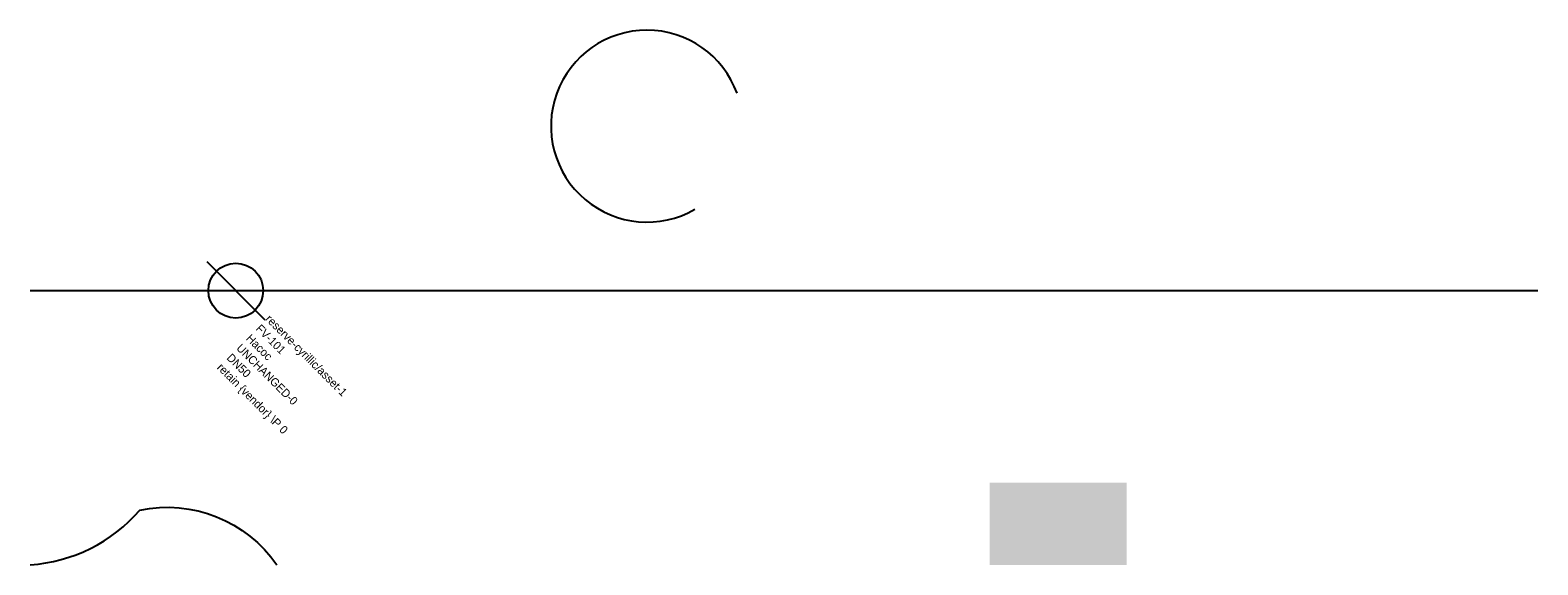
# Model space of a CAD drawing. Header units: metres. Extents: x 0 to 110, y 0 to 39.
import ezdxf

# ---------------------------------------------------------------- set-up
doc = ezdxf.new("R2010")
doc.units = ezdxf.units.M
doc.layers.add('LABEL', color=2, linetype='Continuous')
doc.layers.add('PIPE', color=3, linetype='Continuous')

# ---------------------------------------------------------------- blocks, each defined once
blk = doc.blocks.new('ASSET')
blk.add_line((-3, 0), (3, 0))
blk.add_circle((0, 0), 2)
at = {"layer": 'LABEL'}
for tag, p in [('ICT_ID', (3, 0)), ('TAG', (3, -1)), ('MODEL', (3, -2)), ('SERIAL', (3, -3)), ('VENDOR_PRIVATE', (3, -5)), ('SIZE', (3, -4))]:
    blk.add_attdef(tag, p, '', height=0.6, dxfattribs=at)

msp = doc.modelspace()

# ---------------------------------------------------------------- hatches: boundary and pattern name
msp.add_hatch(color=5).paths.add_polyline_path([(70, 0), (80, 0), (80, 6), (70, 6)])

# ---------------------------------------------------------------- linework, layer by layer
msp.add_lwpolyline([(0, 0, 0.2), (8, 4, -0.3), (18, 0)], format="xyb")
msp.add_arc((45, 32), 7, 20, 300)
at = {"layer": 'PIPE'}
msp.add_line((0, 20), (110, 20), dxfattribs=at)

# ---------------------------------------------------------------- block references
at = {"layer": 'PIPE', "rotation": 315}
msp.add_blockref('ASSET', (15, 20), dxfattribs=at).add_auto_attribs({'ICT_ID': 'reserve-cyrillic/asset-1', 'TAG': 'FV-101', 'MODEL': 'Насос', 'SERIAL': 'UNCHANGED-0', 'SIZE': 'DN50', 'VENDOR_PRIVATE': 'retain {vendor} \\P 0'})

doc.saveas('drawing.dxf')
